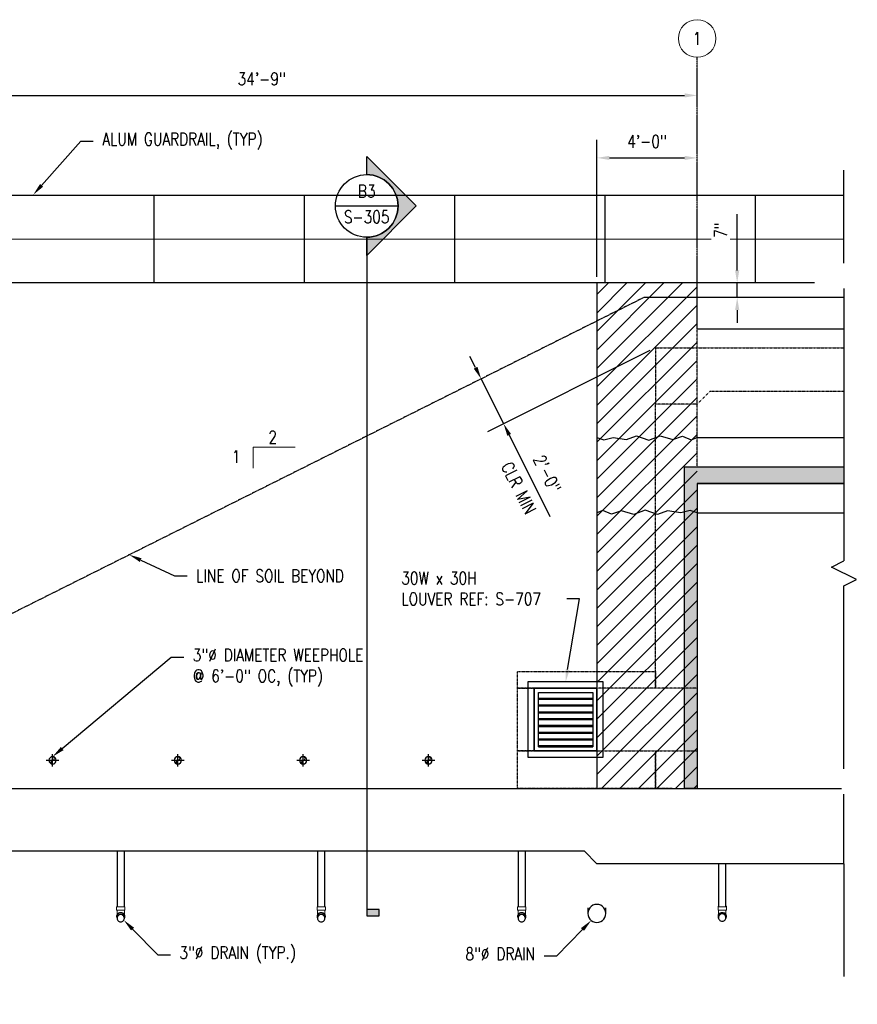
# Model space of a CAD drawing. Header units: inches. Extents: x -324 to 3718, y -103 to 368.
# Tile 4 of 5: x -75 to 326, y -103 to 368. Entities that reach past the tile are written whole.
import ezdxf
from ezdxf import colors
from ezdxf.entities.mleader import LeaderData, LeaderLine
from ezdxf.enums import TextEntityAlignment as Align
from ezdxf.math import Vec2, Vec3

# ---------------------------------------------------------------- set-up
doc = ezdxf.new("R2010")
doc.units = ezdxf.units.IN
doc.header["$MEASUREMENT"] = 0
for name, pattern in [('CENTER2', [1.125, 0.75, -0.125, 0.125, -0.125]), ('Dash', [0.25, 0.125, -0.125]), ('DASHED2', [0.375, 0.25, -0.125]), ('HIDDEN', [0.375, 0.25, -0.125])]:
    doc.linetypes.add(name, pattern=pattern)
for name, color, linetype, lineweight in [('A-DETL', 3, 'Continuous', 9), ('A-FLOR', 5, 'Continuous', 18), ('A-FLOR-HDLN', 1, 'Dash', 18), ('A-WALL', 4, 'Continuous', 18), ('A-WALL-HDLN', 3, 'Dash', 18), ('G-ANNO-SYMB', 2, 'Continuous', 25), ('M-EQPM', 2, 'Continuous', 9), ('P-PIPE', 3, 'Continuous', 9), ('P-PIPE-CNTR', 3, 'Continuous', 9), ('S-ANNO-SYMB', 2, 'Continuous', 25), ('S-BEAM', 3, 'Continuous', 9), ('S-COLS', 3, 'Continuous', 9), ('S-GRID', 1, 'CENTER2', 18), ('S-GRID-IDEN', 1, 'Continuous', 9)]:
    doc.layers.add(name, color=color, linetype=linetype, lineweight=lineweight)
for name, color, linetype in [('A-DETL-THIN', 1, 'Continuous'), ('S-ANNO-DIMS', 1, 'Continuous'), ('S-ANNO-NOTE-C1', 2, 'Continuous'), ('S-ANNO-TEXT', 2, 'Continuous'), ('S-COLS-HDLN', 1, 'Dash'), ('S-DETL-MEDM', 3, 'Continuous')]:
    doc.layers.add(name, color=color, linetype=linetype)
doc.layers.add('S-COLS-HTCH', color=252, linetype='Continuous', transparency=0.7)
doc.layers.add('S-DOOR-HTCH', color=253, linetype='Continuous', transparency=0.5)
doc.styles.add('Annotative', font='romans.shx', dxfattribs={"width": 0.8, "height": 0.125})
doc.styles.add('Arial', font='romans.shx', dxfattribs={"width": 0.8})
doc.styles.add('ROMANS', font='romans.shx', dxfattribs={"width": 0.8})
doc.dimstyles.new('Annotative', dxfattribs={"dimscale": 0, "dimtxt": 0.125, "dimasz": 0.125, "dimexe": 0.18, "dimexo": 0.0625, "dimgap": 0.09, "dimtad": 1, "dimdec": 3, "dimzin": 3, "dimdsep": 46, "dimlunit": 4, "dimtxsty": 'Annotative', "dimcen": 0.09, "dimclrt": 2, "dimazin": 2, "dimtfac": 1, "dimtdec": 3, "dimtmove": 0, "dimatfit": 0, "dimfxl": 1, "dimtfill": 1, "dimfrac": 2, "dimtolj": 1, "dimtzin": 0, "dimarcsym": 0})

# ---------------------------------------------------------------- blocks, each defined once
blk = doc.blocks.new('Bend - PVC - Sch 40 - DWV_USACE - Standard-1094379-RETAINING WALL ELEVATION')
at = {"layer": 'P-PIPE'}
for p, q in [((-124.9, -56.69), (-124.9, -58.19)), ((-124.9, -56.69), (-122.92, -56.69)), ((-122.92, -58.19), (-124.9, -58.19)), ((-122.92, -56.69), (-120.94, -56.69)), ((-120.94, -58.19), (-122.92, -58.19)), ((-120.94, -58.19), (-120.94, -56.69)), ((-124.9, -61.28), (-124.9, -61.3)), ((-120.94, -61.3), (-120.94, -61.28))]:
    blk.add_line(p, q, dxfattribs=at)
at = {"layer": 'P-PIPE', "flags": 128}
for points in [[(-124.67, -60.37), (-124.67, -60.32), (-124.67, -60.23), (-124.67, -60.13), (-124.67, -60.04), (-124.67, -59.94), (-124.67, -59.83), (-124.67, -59.73), (-124.67, -59.62), (-124.67, -59.51), (-124.67, -59.39), (-124.67, -59.28), (-124.67, -59.16), (-124.67, -59.04), (-124.67, -58.92), (-124.67, -58.8), (-124.67, -58.68), (-124.67, -58.56), (-124.67, -58.44), (-124.67, -58.31), (-124.67, -58.19), (-124.67, -58.19)], [(-124.67, -61.28), (-124.67, -61.28), (-124.67, -61.27), (-124.67, -61.26), (-124.67, -61.24), (-124.67, -61.21), (-124.67, -61.19), (-124.67, -61.15), (-124.67, -61.11), (-124.67, -61.07), (-124.67, -61.03), (-124.67, -60.97), (-124.67, -60.92)], [(-121.17, -58.19), (-121.17, -58.31), (-121.17, -58.43), (-121.17, -58.56), (-121.17, -58.68), (-121.17, -58.8), (-121.17, -58.92), (-121.17, -59.04), (-121.17, -59.16), (-121.17, -59.28), (-121.17, -59.39), (-121.17, -59.51), (-121.17, -59.62), (-121.17, -59.72), (-121.17, -59.83), (-121.17, -59.93), (-121.17, -60.04), (-121.17, -60.13), (-121.17, -60.23), (-121.17, -60.32), (-121.17, -60.37)], [(-121.17, -60.92), (-121.17, -60.97), (-121.17, -61.02), (-121.17, -61.07), (-121.17, -61.11), (-121.17, -61.15), (-121.17, -61.19), (-121.17, -61.21), (-121.17, -61.24), (-121.17, -61.26), (-121.17, -61.27), (-121.17, -61.28), (-121.17, -61.28)]]:
    blk.add_lwpolyline(points, dxfattribs=at)
at = {"layer": 'P-PIPE'}
for centre, start_param, end_param in [((-122.92, -61.3), 1.570796, 3.633795), ((-122.92, -61.28), 1.570796, 3.141593), ((-122.92, -61.28), 0, 1.570796), ((-122.92, -61.3), 5.790983, 7.853982)]:
    blk.add_ellipse(centre, major_axis=(1.98, 0), ratio=0.999946, start_param=start_param, end_param=end_param, dxfattribs=at)
blk = doc.blocks.new('Bend - PVC - Sch 40 - DWV_USACE - Standard-V1-RETAINING WALL ELEVATION')
at = {"layer": 'P-PIPE'}
for p, q in [((259.1, -56.37), (259.1, -56.68)), ((259.1, -56.37), (259.32, -56.37)), ((262.84, -56.37), (263.06, -56.37)), ((263.06, -56.68), (263.06, -56.37)), ((259.1, -60.97), (259.1, -60.99)), ((263.06, -60.99), (263.06, -60.97))]:
    blk.add_line(p, q, dxfattribs=at)
for centre, major_axis, start_param, end_param in [((261.08, -60.99), (1.98, 0), 2.667496, 3.196143), ((261.08, -60.97), (-1.98, 0), 5.809088, 6.283185), ((261.08, -60.97), (1.98, 0), 2.651487, 2.664194), ((261.08, -60.99), (1.98, 0), 2.651543, 2.664194), ((261.08, -60.97), (1.98, 0), 0.477253, 0.490105), ((261.08, -60.99), (1.98, 0), 0.477253, 0.49005), ((261.08, -60.97), (1.98, 0), 0, 0.474242), ((261.08, -60.99), (1.98, 0), 6.228635, 6.757427)]:
    blk.add_ellipse(centre, major_axis=major_axis, ratio=0.999946, start_param=start_param, end_param=end_param, dxfattribs=at)
blk = doc.blocks.new('Tee Reducing Sanitary - PVC - Sch 40 - DWV - Standard-1095242-RETAINING WALL ELEVATION')
at = {"layer": 'P-PIPE'}
for p, q in [((259.1, -56.68), (259.1, -58.18)), ((259.1, -56.68), (261.08, -56.68)), ((261.08, -58.18), (259.1, -58.18)), ((259.1, -61.21), (259.1, -61.23)), ((259.33, -61.23), (259.33, -61.21)), ((259.33, -61.23), (259.33, -61.28)), ((261.08, -56.68), (263.06, -56.68)), ((263.06, -58.18), (261.08, -58.18)), ((262.83, -61.21), (262.83, -61.23)), ((262.83, -61.28), (262.83, -61.23)), ((263.06, -58.18), (263.06, -56.68)), ((263.06, -61.23), (263.06, -61.21)), ((259.1, -61.28), (259.1, -61.3)), ((263.06, -61.3), (263.06, -61.28))]:
    blk.add_line(p, q, dxfattribs=at)
at = {"layer": 'P-PIPE', "flags": 128}
for points in [[(259.33, -60.37), (259.33, -59.9), (259.33, -58.99), (259.33, -58.18)], [(262.83, -58.18), (262.83, -59.17), (262.83, -60.05), (262.83, -60.37)]]:
    blk.add_lwpolyline(points, dxfattribs=at)
at = {"layer": 'P-PIPE'}
for centre, major_axis, start_param, end_param in [((261.08, -61.3), (-1.98, 0), 4.712389, 6.872827), ((261.08, -61.28), (1.98, 0), 1.570796, 3.141593), ((261.08, -61.21), (1.98, 0), 2.667496, 3.141593), ((261.08, -61.23), (1.98, 0), 2.667496, 3.151049), ((261.08, -61.21), (1.98, 0), 2.652353, 2.664194), ((261.08, -61.23), (1.98, 0), 2.652408, 2.664194), ((261.08, -61.28), (1.98, 0), 0, 1.570796), ((261.08, -61.3), (1.98, 0), 5.693543, 7.853982), ((261.08, -61.21), (1.98, 0), 0.477253, 0.48924), ((261.08, -61.23), (1.98, 0), 0.477253, 0.489184), ((261.08, -61.21), (1.98, 0), 0, 0.474242), ((261.08, -61.23), (1.98, 0), 6.273729, 6.757427)]:
    blk.add_ellipse(centre, major_axis=major_axis, ratio=0.999946, start_param=start_param, end_param=end_param, dxfattribs=at)
blk = doc.blocks.new('Mechanical_Box_H_rvt-1-RETAINING WALL ELEVATION')
at = {"layer": 'P-PIPE', "lineweight": -3}
for p, q in [((-124.67, -30), (-124.67, -56.69)), ((-121.17, -56.69), (-121.17, -30)), ((-28.67, -30), (-28.67, -56.69)), ((-25.17, -56.69), (-25.17, -30)), ((67.33, -30), (67.33, -56.69)), ((70.83, -56.69), (70.83, -30)), ((163.33, -30), (163.33, -56.69)), ((166.83, -56.69), (166.83, -30)), ((259.33, -36), (259.33, -56.68)), ((262.83, -56.68), (262.83, -36)), ((196.72, -57.2), (196.72, -59.82)), ((205.34, -59.82), (205.34, -57.2)), ((259.33, -61.07), (259.33, -61.21)), ((262.83, -61.21), (262.83, -61.07)), ((-124.67, -61.3), (-124.67, -62.1)), ((-121.17, -62.1), (-121.17, -61.3)), ((-28.67, -61.3), (-28.67, -62.1)), ((-25.17, -62.1), (-25.17, -61.3)), ((67.33, -61.3), (67.33, -62.1)), ((70.83, -62.1), (70.83, -61.3)), ((163.33, -61.3), (163.33, -62.1)), ((166.83, -62.1), (166.83, -61.3)), ((259.33, -61.3), (259.33, -61.79)), ((262.83, -61.79), (262.83, -61.3))]:
    blk.add_line(p, q, dxfattribs=at)
at = {"layer": 'P-PIPE', "lineweight": -3, "flags": 128}
for points in [[(201.03, -55.5), (200.07, -55.61), (199.16, -55.93), (198.34, -56.44), (197.66, -57.13), (197.15, -57.94), (196.83, -58.86), (196.72, -59.82)], [(205.34, -59.82), (205.24, -58.86), (204.92, -57.94), (204.4, -57.13), (203.72, -56.44), (202.9, -55.93), (201.99, -55.61), (201.03, -55.5)], [(-122.92, -60.35), (-123.31, -60.4), (-123.68, -60.53), (-124.01, -60.73), (-124.29, -61.01), (-124.5, -61.34), (-124.63, -61.71), (-124.67, -62.1)], [(-121.17, -62.1), (-121.22, -61.71), (-121.35, -61.34), (-121.55, -61.01), (-121.83, -60.73), (-122.16, -60.53), (-122.53, -60.4), (-122.92, -60.35)], [(-26.92, -60.35), (-27.31, -60.4), (-27.68, -60.53), (-28.01, -60.73), (-28.29, -61.01), (-28.5, -61.34), (-28.63, -61.71), (-28.67, -62.1)], [(-25.17, -62.1), (-25.22, -61.71), (-25.35, -61.34), (-25.55, -61.01), (-25.83, -60.73), (-26.16, -60.53), (-26.53, -60.4), (-26.92, -60.35)], [(69.08, -60.35), (68.69, -60.4), (68.32, -60.53), (67.99, -60.73), (67.71, -61.01), (67.5, -61.34), (67.37, -61.71), (67.33, -62.1)], [(70.83, -62.1), (70.78, -61.71), (70.65, -61.34), (70.45, -61.01), (70.17, -60.73), (69.84, -60.53), (69.47, -60.4), (69.08, -60.35)], [(165.08, -60.35), (164.69, -60.4), (164.32, -60.52), (163.99, -60.73), (163.71, -61.01), (163.5, -61.34), (163.37, -61.71), (163.33, -62.1)], [(166.83, -62.1), (166.78, -61.71), (166.65, -61.34), (166.45, -61.01), (166.17, -60.73), (165.84, -60.52), (165.47, -60.4), (165.08, -60.35)], [(196.72, -59.82), (196.83, -60.78), (197.15, -61.69), (197.66, -62.5), (198.34, -63.19), (199.16, -63.7), (200.07, -64.02), (201.03, -64.13)], [(201.03, -64.13), (201.99, -64.02), (202.9, -63.7), (203.72, -63.19), (204.4, -62.5), (204.92, -61.69), (205.24, -60.78), (205.34, -59.82)], [(261.08, -60.04), (260.69, -60.08), (260.32, -60.21), (259.99, -60.42), (259.71, -60.7), (259.5, -61.03), (259.37, -61.4), (259.33, -61.79)], [(262.83, -61.79), (262.78, -61.4), (262.65, -61.03), (262.45, -60.7), (262.17, -60.42), (261.84, -60.21), (261.47, -60.08), (261.08, -60.04)], [(-124.67, -62.1), (-124.63, -62.49), (-124.5, -62.86), (-124.29, -63.19), (-124.01, -63.47), (-123.68, -63.68), (-123.31, -63.81), (-122.92, -63.85)], [(-122.92, -63.85), (-122.53, -63.81), (-122.16, -63.68), (-121.83, -63.47), (-121.55, -63.19), (-121.35, -62.86), (-121.22, -62.49), (-121.17, -62.1)], [(-28.67, -62.1), (-28.63, -62.49), (-28.5, -62.86), (-28.29, -63.19), (-28.01, -63.47), (-27.68, -63.68), (-27.31, -63.81), (-26.92, -63.85)], [(-26.92, -63.85), (-26.53, -63.81), (-26.16, -63.68), (-25.83, -63.47), (-25.55, -63.19), (-25.35, -62.86), (-25.22, -62.49), (-25.17, -62.1)], [(67.33, -62.1), (67.37, -62.49), (67.5, -62.86), (67.71, -63.19), (67.99, -63.47), (68.32, -63.68), (68.69, -63.81), (69.08, -63.85)], [(69.08, -63.85), (69.47, -63.81), (69.84, -63.68), (70.17, -63.47), (70.45, -63.19), (70.65, -62.86), (70.78, -62.49), (70.83, -62.1)], [(163.33, -62.1), (163.37, -62.49), (163.5, -62.86), (163.71, -63.19), (163.99, -63.47), (164.32, -63.68), (164.69, -63.81), (165.08, -63.85)], [(165.08, -63.85), (165.47, -63.81), (165.84, -63.68), (166.17, -63.47), (166.45, -63.19), (166.65, -62.86), (166.78, -62.49), (166.83, -62.1)], [(259.33, -61.79), (259.37, -62.18), (259.5, -62.55), (259.71, -62.88), (259.99, -63.16), (260.32, -63.37), (260.69, -63.5), (261.08, -63.54)], [(261.08, -63.54), (261.47, -63.5), (261.84, -63.37), (262.17, -63.16), (262.45, -62.88), (262.65, -62.55), (262.78, -62.18), (262.83, -61.79)]]:
    blk.add_lwpolyline(points, dxfattribs=at)
at = {"layer": 'P-PIPE', "lineweight": -3}
for centre, radius, start, end in [((-119.54, 13.5), 1.75, 0, 180), ((-119.54, 14.37), 0.875, 270.3429, 90), ((-59.54, 13.5), 1.75, 0, 180), ((-59.54, 14.37), 0.875, 270.3429, 90), ((0.46, 13.5), 1.75, 360, 180), ((0.46, 14.37), 0.875, 270.3429, 90), ((60.46, 13.5), 1.75, 0, 180), ((60.46, 14.37), 0.875, 270.3429, 90), ((120.46, 13.5), 1.75, 0, 180), ((120.46, 14.37), 0.875, 270.3429, 90), ((-119.54, 13.5), 1.75, 180, 360), ((-119.54, 12.62), 0.875, 90.3429, 270), ((-59.54, 13.5), 1.75, 180, 360), ((-59.54, 12.62), 0.875, 90.3429, 270), ((0.46, 13.5), 1.75, 180, 360), ((0.46, 12.62), 0.875, 90.3429, 270), ((60.46, 13.5), 1.75, 180, 360), ((60.46, 12.62), 0.875, 90.3429, 270), ((120.46, 13.5), 1.75, 180, 360), ((120.46, 12.62), 0.875, 90.3429, 270)]:
    blk.add_arc(centre, radius, start, end, dxfattribs=at)
for centre, major_axis, start_param, end_param in [((-122.92, -61.3), (1.75, 0), 1.570796, 3.141593), ((-122.92, -61.3), (1.75, 0), 0, 1.570796), ((-26.92, -61.3), (-1.75, 0), 4.712389, 6.283185), ((-26.92, -61.3), (1.75, 0), 0, 1.570796), ((69.08, -61.3), (1.75, 0), 1.570796, 3.141593), ((69.08, -61.3), (1.75, 0), 0, 1.570796), ((165.08, -61.3), (1.75, 0), 1.570796, 3.141593), ((165.08, -61.3), (1.75, 0), 0, 1.570796), ((261.08, -61.3), (1.75, 0), 1.570796, 3.141593), ((261.08, -61.3), (1.75, 0), 0, 1.570796)]:
    blk.add_ellipse(centre, major_axis=major_axis, ratio=0.999946, start_param=start_param, end_param=end_param, dxfattribs=at)
at = {"layer": 'P-PIPE-CNTR', "lineweight": -3}
for p, q in [((-119.54, 10.5), (-119.54, 16.5)), ((-59.54, 10.5), (-59.54, 16.5)), ((0.46, 10.5), (0.46, 16.5)), ((60.46, 10.5), (60.46, 16.5)), ((120.46, 10.5), (120.46, 16.5)), ((-122.54, 13.5), (-116.54, 13.5)), ((-62.54, 13.5), (-56.54, 13.5)), ((-2.54, 13.5), (3.46, 13.5)), ((57.46, 13.5), (63.46, 13.5)), ((117.46, 13.5), (123.46, 13.5))]:
    blk.add_line(p, q, dxfattribs=at)
at = {"layer": 'P-PIPE', "lineweight": -3}
for name, p in [('Bend - PVC - Sch 40 - DWV_USACE - Standard-V1-RETAINING WALL ELEVATION', (0, 0)), ('Bend - PVC - Sch 40 - DWV_USACE - Standard-1094379-RETAINING WALL ELEVATION', (0, 0)), ('Bend - PVC - Sch 40 - DWV_USACE - Standard-1094379-RETAINING WALL ELEVATION', (96, 0)), ('Bend - PVC - Sch 40 - DWV_USACE - Standard-1094379-RETAINING WALL ELEVATION', (192, 0)), ('Bend - PVC - Sch 40 - DWV_USACE - Standard-1094379-RETAINING WALL ELEVATION', (288, 0)), ('Tee Reducing Sanitary - PVC - Sch 40 - DWV - Standard-1095242-RETAINING WALL ELEVATION', (0, 0))]:
    blk.add_blockref(name, p, dxfattribs=at)
blk = doc.blocks.new('USM_Louver - USM_Louver-1291320-RETAINING WALL ELEVATION')
at = {"layer": 'M-EQPM', "lineweight": -3}
for p, q in [((168.08, 51), (168.08, 15)), ((204.08, 51), (168.08, 51)), ((201.08, 48), (171.08, 48)), ((171.08, 48), (171.08, 18)), ((171.08, 48), (201.08, 48)), ((171.08, 18), (171.08, 48)), ((201.08, 18), (201.08, 48)), ((201.08, 48), (201.08, 18)), ((204.08, 15), (204.08, 51)), ((173.08, 46), (199.08, 46)), ((173.08, 20), (173.08, 46)), ((173.08, 42.75), (173.08, 43.25)), ((173.08, 43.25), (199.08, 43.25)), ((173.08, 42.75), (199.08, 42.75)), ((199.08, 46), (199.08, 20)), ((199.08, 43.25), (199.08, 42.75)), ((173.08, 39.5), (173.08, 40)), ((173.08, 40), (199.08, 40)), ((173.08, 39.5), (199.08, 39.5)), ((199.08, 40), (199.08, 39.5)), ((173.08, 36.25), (173.08, 36.75)), ((173.08, 36.75), (199.08, 36.75)), ((173.08, 36.25), (199.08, 36.25)), ((173.08, 33), (173.08, 33.5)), ((173.08, 33.5), (199.08, 33.5)), ((173.08, 33), (199.08, 33)), ((199.08, 36.75), (199.08, 36.25)), ((199.08, 33.5), (199.08, 33)), ((173.08, 29.75), (173.08, 30.25)), ((173.08, 30.25), (199.08, 30.25)), ((173.08, 29.75), (199.08, 29.75)), ((199.08, 30.25), (199.08, 29.75)), ((173.08, 26.5), (173.08, 27)), ((173.08, 27), (199.08, 27)), ((173.08, 26.5), (199.08, 26.5)), ((173.08, 23.25), (173.08, 23.75)), ((173.08, 23.75), (199.08, 23.75)), ((199.08, 27), (199.08, 26.5)), ((199.08, 23.75), (199.08, 23.25)), ((173.08, 23.25), (199.08, 23.25)), ((173.08, 20), (173.08, 20.5)), ((199.08, 20.5), (173.08, 20.5)), ((173.08, 20), (199.08, 20)), ((199.08, 20), (173.08, 20)), ((199.08, 20.5), (199.08, 20)), ((168.08, 15), (204.08, 15)), ((171.08, 18), (201.08, 18)), ((201.08, 18), (171.08, 18))]:
    blk.add_line(p, q, dxfattribs=at)
blk = doc.blocks.new('Grid - Circle 3_8_-570341-RETAINING WALL ELEVATION')
at = {"layer": 'S-GRID-IDEN'}
blk.add_circle((249.08, 329.13), 9, dxfattribs=at)
blk = doc.blocks.new('*D14')
at = {"layer": 'Defpoints', "color": 0, "transparency": 16777216}
for p in [(268.25, 242), (268.25, 235), (268.25, 235)]:
    blk.add_point(p, dxfattribs=at)
at = {"layer": 'S-ANNO-DIMS', "color": 0, "lineweight": -2, "transparency": 16777216}
for p, q in [((268.25, 248), (268.25, 274.98)), ((268.25, 235), (268.25, 242)), ((268.25, 229), (268.25, 223))]:
    blk.add_line(p, q, dxfattribs=at)
at = {"layer": 'S-ANNO-DIMS', "color": 0, "transparency": 16777216}
for points in [[(267.25, 248), (269.25, 248), (268.25, 242)], [(267.25, 229), (269.25, 229), (268.25, 235)]]:
    blk.add_solid(points, dxfattribs=at)
at = {"layer": 'S-ANNO-DIMS', "color": 2, "lineweight": -3, "transparency": 16777216, "insert": (260.36, 267.35), "char_height": 6, "width": 9.3196, "attachment_point": 5, "rotation": 90, "style": 'Annotative', "bg_fill": 3, "box_fill_scale": 1.25, "bg_fill_color": 256, "bg_fill_true_color": 13158600, "bg_fill_transparency": 0}
blk.add_mtext('\\A1;7"', dxfattribs=at)
blk = doc.blocks.new('*D13')
at = {"layer": 'Defpoints', "color": 0, "transparency": 16777216}
for p in [(223.45, 235), (229.08, 210.98)]:
    blk.add_point(p, dxfattribs=at)
at = {"layer": 'S-ANNO-DIMS', "color": 0, "lineweight": -2, "transparency": 16777216}
for p, q in [((226.39, 209.64), (148.66, 170.78)), ((142.98, 201.47), (140.29, 206.84)), ((145.66, 196.11), (156.39, 174.64)), ((159.08, 169.27), (178.6, 130.22))]:
    blk.add_line(p, q, dxfattribs=at)
at = {"layer": 'S-ANNO-DIMS', "color": 0, "transparency": 16777216}
for points in [[(143.87, 201.92), (142.08, 201.03), (145.66, 196.11)], [(159.97, 169.72), (158.18, 168.83), (156.39, 174.64)]]:
    blk.add_solid(points, dxfattribs=at)
at = {"layer": 'S-ANNO-DIMS', "color": 2, "lineweight": -3, "transparency": 16777216, "insert": (177.24, 150.59), "char_height": 6, "width": 57.0168, "attachment_point": 5, "rotation": 296.565, "style": 'Annotative', "bg_fill": 3, "box_fill_scale": 1.25, "bg_fill_color": 256, "bg_fill_true_color": 13158600, "bg_fill_transparency": 0}
blk.add_mtext('\\A1;2\'-0"', dxfattribs=at)
at = {"layer": 'S-ANNO-DIMS', "color": 2, "lineweight": -3, "transparency": 16777216, "insert": (163.63, 143.79), "char_height": 6, "width": 57.0168, "attachment_point": 5, "rotation": 296.565, "style": 'Annotative', "bg_fill": 3, "box_fill_scale": 1.25, "bg_fill_color": 256, "bg_fill_true_color": 13158600, "bg_fill_transparency": 0}
blk.add_mtext('\\A1;CLR MIN', dxfattribs=at)
at = {"layer": 'Defpoints', "color": 0, "transparency": 16777216}
blk.add_point((156.39, 174.64), dxfattribs=at)
blk = doc.blocks.new('*D11')
at = {"layer": 'Defpoints', "color": 0, "transparency": 16777216}
for p in [(249.08, 331.81), (-167.92, 242), (249.08, 242)]:
    blk.add_point(p, dxfattribs=at)
at = {"layer": 'S-ANNO-DIMS', "color": 0, "lineweight": -2, "transparency": 16777216}
blk.add_line((-161.92, 331.81), (243.08, 331.81), dxfattribs=at)
at = {"layer": 'S-ANNO-DIMS', "color": 0, "transparency": 16777216}
for points in [[(-161.92, 332.81), (-161.92, 330.81), (-167.92, 331.81)], [(243.08, 332.81), (243.08, 330.81), (249.08, 331.81)]]:
    blk.add_solid(points, dxfattribs=at)
at = {"layer": 'S-ANNO-DIMS', "color": 2, "lineweight": -3, "transparency": 16777216, "insert": (40.58, 339.7), "char_height": 6, "width": 30.0824, "attachment_point": 5, "style": 'Annotative'}
blk.add_mtext('\\A1;34\'-9"', dxfattribs=at)
blk = doc.blocks.new('*D9')
at = {"layer": 'Defpoints', "color": 0, "transparency": 16777216}
for p in [(249.08, 301.89), (201.08, 242), (249.08, 242)]:
    blk.add_point(p, dxfattribs=at)
at = {"layer": 'S-ANNO-DIMS', "color": 0, "lineweight": -2, "transparency": 16777216}
for p, q in [((201.08, 245), (201.08, 310.53)), ((207.08, 301.89), (243.08, 301.89))]:
    blk.add_line(p, q, dxfattribs=at)
at = {"layer": 'S-ANNO-DIMS', "color": 0, "transparency": 16777216}
for points in [[(207.08, 302.89), (207.08, 300.89), (201.08, 301.89)], [(243.08, 302.89), (243.08, 300.89), (249.08, 301.89)]]:
    blk.add_solid(points, dxfattribs=at)
at = {"layer": 'S-ANNO-DIMS', "color": 2, "lineweight": -3, "transparency": 16777216, "insert": (225.08, 309.78), "char_height": 6, "width": 24.6557, "attachment_point": 5, "style": 'Annotative'}
blk.add_mtext('\\A1;4\'-0"', dxfattribs=at)
blk = doc.blocks.new('*U17')
at = {"lineweight": -3}
h = blk.add_hatch(color=256, dxfattribs=at)
edge = h.paths.add_edge_path()
edge.add_line((0, 0.3125), (0, 0.4947))
edge.add_line((0, 0.4947), (0.4947, 0))
edge.add_line((0.4947, 0), (0, -0.4947))
edge.add_line((0, -0.4947), (0, -0.3125))
edge.add_arc((0, 0), 0.3125, 270, 450)
blk.add_hatch(color=256, dxfattribs=at).paths.add_polyline_path([(0, -7.0166), (0, -7.0791), (0.125, -7.0791), (0.125, -7.0166)])
for p, q in [((0.4947, 0), (0, 0.4947)), ((-0.3125, 0), (0.3125, 0)), ((0, -0.4947), (0.4947, 0))]:
    blk.add_line(p, q, dxfattribs=at)
at = {"linetype": 'Continuous', "lineweight": -3}
blk.add_line((0, -0.3125), (0, -7.0791), dxfattribs=at)
at = {"lineweight": -3, "flags": 128}
blk.add_lwpolyline([(0, 0.3125), (0, 0.4947), (0.4947, 0), (0, -0.4947), (0, -0.3125, 1), (0, 0.3125)], format="xyb", close=True, dxfattribs=at)
blk.add_lwpolyline([(0.0156, 0.3125), (0.0156, 0.3125)], dxfattribs=at)
blk.add_lwpolyline([(0.0156, 0.3125), (0.0156, 0.3125)], dxfattribs=at)
blk.add_lwpolyline([(0, -7.0166), (0, -7.0791), (0.125, -7.0791), (0.125, -7.0166), (0, -7.0166)], close=True, dxfattribs=at)
at = {"lineweight": -3}
blk.add_circle((0, 0), 0.3125, dxfattribs=at)
at = {"linetype": 'Continuous', "lineweight": -3, "style": 'Arial'}
blk.add_attdef('X#', text='', height=0.0938, dxfattribs=at).set_placement((0, 0.0469), align=Align.BOTTOM_CENTER)
blk.add_attdef('X-###', text='', height=0.0938, dxfattribs=at).set_placement((0, -0.0469), align=Align.TOP_CENTER)
blk = doc.blocks.new('*U23')
for p, q in [((0.5, 1), (-0.5, -1)), ((1, 0), (0.5, 1)), ((-23.167, 0), (-32.167, 0)), ((-23.167, 0), (-1, 0)), ((-0.5, -1), (-1, 0)), ((23.167, 0), (1, 0)), ((23.167, 0), (32.167, 0))]:
    blk.add_line(p, q)

msp = doc.modelspace()

# ---------------------------------------------------------------- hatches: boundary and pattern name
at = {"layer": 'S-COLS-HTCH'}
h = msp.add_hatch(dxfattribs=at)
h.set_pattern_fill('ANSI31', color=256, scale=50)
h.paths.add_polyline_path([(201.0774, 242), (249.0774, 242), (249.0774, 0), (201.0774, 0)])

# ---------------------------------------------------------------- linework, layer by layer
at = {"layer": 'A-FLOR', "lineweight": -3}
for p, q in [((-299.9226, 0), (319.3522, 0)), ((195.0774, -30), (-299.9226, -30))]:
    msp.add_line(p, q, dxfattribs=at)
msp.add_lwpolyline([(319.3522, -36), (201.0774, -36), (195.0774, -30)], dxfattribs=at)
at = {"layer": 'A-FLOR-HDLN', "lineweight": -3}
for p, q in [((249.0774, 154), (249.0774, 220)), ((229.0774, 210.9824), (319.3522, 210.9824)), ((229.0774, 210.9824), (229.0774, 183.9824)), ((255.0774, 189.9824), (249.0774, 183.9824)), ((319.3522, 189.9824), (255.0774, 189.9824)), ((163.0774, 56), (201.0774, 56)), ((163.0774, 48), (163.0774, 56)), ((201.0774, 56), (201.0774, 48.002)), ((201.0793, 56), (229.0774, 56)), ((229.0774, 56), (229.0774, 48)), ((171.0754, 48), (163.0774, 48)), ((249.0774, 48), (201.0793, 48)), ((163.0774, 18), (171.0754, 18)), ((163.0774, 0), (163.0774, 18)), ((201.0774, 18), (201.0774, 0)), ((201.0793, 18), (249.0774, 18)), ((229.0774, 18), (229.0774, 0)), ((213.0774, 0.0072), (213.0774, 0)), ((201.0774, 0), (163.0774, 0)), ((237.0774, 0), (201.0793, 0))]:
    msp.add_line(p, q, dxfattribs=at)
at = {"layer": 'A-WALL', "lineweight": -3}
msp.add_line((319.3522, 242), (-167.9226, 242), dxfattribs=at)
at = {"layer": 'A-WALL-HDLN', "color": 1, "lineweight": -3}
for p, q in [((163.0774, 18), (163.0774, 48)), ((163.0774, 48), (171.0754, 48)), ((171.0754, 18), (163.0774, 18)), ((229.0774, 0), (229.0774, 18))]:
    msp.add_line(p, q, dxfattribs=at)
at = {"layer": 'A-WALL-HDLN', "color": 1, "linetype": 'Continuous', "lineweight": -3}
msp.add_line((201.0774, 17.998), (201.0774, 0), dxfattribs=at)
at = {"layer": 'S-ANNO-SYMB', "lineweight": -3}
msp.add_line((-236.6164, 0), (443.4345, 0), dxfattribs=at)
at = {"layer": 'S-BEAM', "lineweight": -3}
for p, q in [((249.0774, 168), (319.3522, 168)), ((249.0774, 154), (319.3522, 154)), ((249.0774, 146), (319.3522, 146)), ((249.0774, 132), (319.3522, 132))]:
    msp.add_line(p, q, dxfattribs=at)
at = {"layer": 'S-COLS', "lineweight": -3}
for p, q in [((249.0774, 242), (201.0774, 242)), ((249.0774, 132), (249.0774, 0))]:
    msp.add_line(p, q, dxfattribs=at)
at = {"layer": 'S-DETL-MEDM'}
for p, q in [((-154.9226, 284), (319.3522, 284)), ((-10.9226, 242), (-10.9226, 284)), ((61.0774, 242), (61.0774, 284)), ((133.0774, 242), (133.0774, 284)), ((205.0774, 242), (205.0774, 284)), ((277.0774, 242), (277.0774, 284)), ((-154.9226, 263), (319.3522, 263.0904))]:
    msp.add_line(p, q, dxfattribs=at)
at = {"layer": 'S-DETL-MEDM', "linetype": 'DASHED2'}
msp.add_line((249.0774, 220), (249.0774, 242), dxfattribs=at)
at = {"layer": 'S-DETL-MEDM', "linetype": 'DASHED2', "lineweight": -3}
msp.add_line((249.0774, 220), (319.3522, 220), dxfattribs=at)
at = {"layer": 'S-DOOR-HTCH'}
msp.add_lwpolyline([(319.3522, 154), (319.3522, 146), (249.0774, 146), (249.0774, 0), (243.0774, 0), (243.0774, 154)], close=True, dxfattribs=at)
at = {"layer": 'S-GRID', "lineweight": -3}
msp.add_line((249.0774, 242), (249.0774, 350.0514), dxfattribs=at)
at = {"layer": 'S-GRID-IDEN'}
for p, q in [((36.5333, 153.405), (36.5333, 163.405)), ((36.5333, 163.405), (56.5333, 163.405))]:
    msp.add_line(p, q, dxfattribs=at)

# ---------------------------------------------------------------- block references
at = {"layer": 'A-DETL-THIN', "xscale": 6, "yscale": 6, "zscale": 6, "rotation": 270}
msp.add_blockref('*U23', (319.3522, 103), dxfattribs=at)
at = {"layer": 'G-ANNO-SYMB', "lineweight": -3}
ref = msp.add_blockref('*U17', (90.8539, 278.883), dxfattribs=dict(at, xscale=48, yscale=48, zscale=48))
ref.add_attrib('X-###', 'S-305', dxfattribs={"layer": 'S-ANNO-SYMB', "color": 1, "linetype": 'Continuous', "lineweight": -2, "height": 6, "style": 'ROMANS', "width": 0.8}).set_placement((90.8539, 276.633), align=Align.TOP_CENTER)
ref.add_attrib('X#', 'B3', dxfattribs={"layer": 'S-ANNO-TEXT', "color": 1, "linetype": 'Continuous', "lineweight": -2, "height": 6, "style": 'ROMANS', "width": 0.8}).set_placement((90.8539, 281.133), align=Align.BOTTOM_CENTER)
at = {"layer": 'M-EQPM', "lineweight": -3}
msp.add_blockref('USM_Louver - USM_Louver-1291320-RETAINING WALL ELEVATION', (0, 0), dxfattribs=at)
at = {"layer": 'P-PIPE', "lineweight": -3}
msp.add_blockref('Mechanical_Box_H_rvt-1-RETAINING WALL ELEVATION', (0, 0), dxfattribs=at)
at = {"layer": 'S-GRID-IDEN', "lineweight": -3}
msp.add_blockref('Grid - Circle 3_8_-570341-RETAINING WALL ELEVATION', (0, 29.9194), dxfattribs=at)

# ---------------------------------------------------------------- texts
at = {"layer": 'S-GRID-IDEN', "lineweight": -3, "insert": (249.0774, 359.0514), "char_height": 6, "width": 6, "attachment_point": 5, "style": 'Annotative'}
msp.add_mtext('1', dxfattribs=at)
at = {"layer": 'S-GRID-IDEN', "color": 2, "lineweight": -3, "char_height": 6, "width": 52.180633, "attachment_point": 3, "style": 'Annotative'}
for s, insert in [('2', (47.9047, 171.1643)), ('1', (30.4029, 161.829))]:
    msp.add_mtext(s, dxfattribs=dict(at, insert=insert))

# ---------------------------------------------------------------- dimensions: what is measured, and where the dimension line sits
at = {"layer": 'S-ANNO-DIMS', "lineweight": -3}
for base, p1, override, picture, middle in [((249.0774, 331.8101), (-167.9226, 242), {"dimpost": '\\X', "dimse1": 1, "dimse2": 1, "dimtfill": 0}, '*D11', (40.5774, 339.7015)), ((249.0774, 301.8906), (201.083, 242), {"dimpost": '\\X', "dimse2": 1, "dimtfill": 0}, '*D9', (225.0802, 309.782))]:
    dim = msp.add_linear_dim(base=base, p1=p1, p2=(249.0774, 242), dimstyle='Annotative', override=override, dxfattribs=at)
    dim.commit()
    dim.dimension.update_dxf_attribs({"geometry": picture, "text_midpoint": middle})

# ---------------------------------------------------------------- leaders
at = {"layer": 'S-ANNO-TEXT'}
ml = msp.add_multileader_mtext('Standard', dxfattribs=at)
ml.set_content('{\\C256;ALUM GUARDRAIL, (TYP)}', color=256, style='Annotative')
ml.set_leader_properties(color=1, linetype='ByLayer', lineweight=-1)
ml.build(insert=Vec2(0, 0))
ml.multileader.update_dxf_attribs({"text_right_attachment_type": 3, "dogleg_length": 0.125, "arrow_head_size": 6, "scale": 48})
ctx = ml.context
ctx.base_point, ctx.scale, ctx.char_height, ctx.arrow_head_size, ctx.landing_gap_size, ctx.plane_origin = Vec3(-40.0808, 309.8887), 48, 6, 6, 4.32, Vec3(-83.3452, 251.7334)
ctx.right_attachment = 3
notes = []
notes.append((ctx, [(0, (1, 1, 0), (-46.0808, 309.8887), (1, 0), 6, [(0, [(-68.7944, 284.25)], 0, [])])]))
ctx.mtext.insert, ctx.mtext.width, ctx.mtext.flow_direction = Vec3(-35.7608, 313.8887), 69.00466, 5
ml = msp.add_multileader_mtext('Standard', dxfattribs=at)
ml.set_content('LINE OF SOIL BEYOND', color=256, style='Annotative')
ml.set_leader_properties(color=1, linetype='ByLayer', lineweight=-1)
ml.build(insert=Vec2(0, 0))
ml.multileader.update_dxf_attribs({"text_right_attachment_type": 3, "dogleg_length": 0.125, "arrow_head_size": 6, "scale": 48})
ctx = ml.context
ctx.base_point, ctx.scale, ctx.char_height, ctx.arrow_head_size, ctx.landing_gap_size, ctx.plane_origin = Vec3(4.8638, 101.8086), 48, 6, 6, 4.32, Vec3(121.9313, 56.2449)
ctx.right_attachment = 3
notes.append((ctx, [(1, (1, 1, 0), (-1.1362, 101.8086), (1, 0), 6, [(0, [(-22.8073, 111.8729)], 0, [])])]))
ctx.mtext.insert, ctx.mtext.width, ctx.mtext.flow_direction = Vec3(9.1838, 104.8086), 52.180633, 5
ml = msp.add_multileader_mtext('Standard', dxfattribs=at)
ml.set_content('30W x 30H\\PLOUVER REF: S-707', color=256, style='Annotative')
ml.set_leader_properties(color=1, linetype='ByLayer', lineweight=-1)
ml.build(insert=Vec2(0, 0))
ml.multileader.update_dxf_attribs({"text_right_attachment_type": 3, "dogleg_length": 0.125, "arrow_head_size": 6, "scale": 48})
ctx = ml.context
ctx.base_point, ctx.scale, ctx.char_height, ctx.arrow_head_size, ctx.landing_gap_size, ctx.plane_origin = Vec3(103.1182, 100.7225), 48, 6, 6, 4.32, Vec3(240.8265, 15.25)
ctx.right_attachment = 3
notes.append((ctx, [(1, (1, 1, 0), (192.7297, 90.7225), (-1, 0), 6, [(0, [(186.0774, 51)], 0, [])])]))
ctx.mtext.insert, ctx.mtext.flow_direction = Vec3(107.4382, 103.7225), 5
ml = msp.add_multileader_mtext('Standard', dxfattribs=at)
ml.set_content('3"%%C DIAMETER WEEPHOLE\\P@ 6\'-0" OC, (TYP)', color=256, style='Annotative')
ml.set_leader_properties(color=1, linetype='ByLayer', lineweight=-1)
ml.build(insert=Vec2(0, 0))
ml.multileader.update_dxf_attribs({"text_right_attachment_type": 3, "dogleg_length": 0.125, "arrow_head_size": 6, "scale": 48})
ctx = ml.context
ctx.base_point, ctx.scale, ctx.char_height, ctx.arrow_head_size, ctx.landing_gap_size, ctx.plane_origin = Vec3(3.2632, 62.8804), 48, 6, 6, 4.32, Vec3(-59.54, 15.25)
ctx.right_attachment = 3
notes.append((ctx, [(0, (1, 1, 0), (-2.7368, 62.8804), (1, 0), 6, [(0, [(-59.54, 15.25)], 0, [])])]))
ctx.mtext.insert, ctx.mtext.width, ctx.mtext.flow_direction = Vec3(7.5832, 66.8804), 77.310629, 5
ml = msp.add_multileader_mtext('Standard', dxfattribs=at)
ml.set_content('3"%%C DRAIN (TYP.)', color=256, style='Annotative')
ml.set_leader_properties(color=1, linetype='ByLayer', lineweight=-1)
ml.build(insert=Vec2(0, 0))
ml.multileader.update_dxf_attribs({"text_right_attachment_type": 3, "dogleg_length": 0.125, "arrow_head_size": 6, "scale": 48})
ctx = ml.context
ctx.base_point, ctx.scale, ctx.char_height, ctx.arrow_head_size, ctx.landing_gap_size, ctx.plane_origin = Vec3(-3.1507, -79.5628), 48, 6, 6, 4.32, Vec3(-40.0012, -131.6037)
ctx.right_attachment = 3
notes.append((ctx, [(0, (1, 1, 0), (-9.1507, -79.5628), (1, 0), 6, [(0, [(-25.4504, -63.0273)], 0, [])])]))
ctx.mtext.insert, ctx.mtext.flow_direction = Vec3(1.1693, -75.5628), 5
ml = msp.add_multileader_mtext('Standard', dxfattribs=at)
ml.set_content('8"%%C DRAIN', color=256, style='Annotative')
ml.set_leader_properties(color=1, linetype='ByLayer', lineweight=-1)
ml.build(insert=Vec2(0, 0))
ml.multileader.update_dxf_attribs({"text_right_attachment_type": 3, "dogleg_length": 0.125, "arrow_head_size": 6, "scale": 48})
ctx = ml.context
ctx.base_point, ctx.scale, ctx.char_height, ctx.arrow_head_size, ctx.landing_gap_size, ctx.plane_origin = Vec3(131.2397, -79.1637), 48, 6, 6, 4.32, Vec3(211.697, -130.2632)
ctx.right_attachment, ctx.text_align_type = 3, 2
notes.append((ctx, [(0, (1, 1, 0), (181.7654, -80.3066), (-1, 0), 6, [(0, [(198.3428, -63.1874)], 0, [])])]))
ctx.mtext.insert, ctx.mtext.alignment, ctx.mtext.flow_direction = Vec3(171.4454, -76.1637), 3, 5
for ctx, leaders in notes:
    for number, flags, end, landing, length, lines in leaders:
        leader = LeaderData()
        leader.index, (leader.has_last_leader_line, leader.has_dogleg_vector, leader.attachment_direction) = number, flags
        leader.last_leader_point, leader.dogleg_vector, leader.dogleg_length = Vec3(end), Vec3(landing), length
        for number, points, colour, breaks in lines:
            line = LeaderLine()
            line.index, line.vertices, line.color, line.breaks = number, Vec3.list(points), colors.encode_raw_color(colour), breaks
            leader.lines.append(line)
        ctx.leaders.append(leader)

# ---------------------------------------------------------------- next in the draw order: texts
at = {"layer": 'S-ANNO-NOTE-C1', "lineweight": -3, "char_height": 6, "attachment_point": 9, "line_spacing_factor": 0.981704, "style": 'Annotative', "bg_fill": 2}
for s, insert, width in [('\\pxqr,t3.2,6.4,9.6,12.8,16,19.2,22.4,25.6,28.8,32,35.2,38.4,41.6,44.8,48,51.2,54.4,57.6,60.8,64,67.2,70.4,73.6,76.8,80,83.2,86.4,89.6,92.8,96,99.2,102.4;TOP OF PILASTER & PARAPET', (437.7594, 242.3987), 129.444437), ('\\pxqr,t3.2,6.4,9.6,12.8,16,19.2,22.4,25.6,28.8,32,35.2,38.4,41.6,44.8,48,51.2,54.4,57.6,60.8,64,67.2,70.4,73.6,76.8,80,83.2,86.4,89.6,92.8,96,99.2,102.4;FINISHED FLOOR', (437.7594, 0.3987), 116.460399)]:
    msp.add_mtext(s, dxfattribs=dict(at, insert=insert, width=width))

# ---------------------------------------------------------------- next in the draw order: dimensions: what is measured, and where the dimension line sits
at = {"layer": 'S-ANNO-DIMS', "lineweight": -3}
dim = msp.add_linear_dim(base=(156.3926, 174.6401), p1=(223.447, 235), p2=(229.0774, 210.9824), angle=296.565, text='2\'-0"\\XCLR MIN', dimstyle='Annotative', override={"dimpost": '\\X', "dimse1": 1}, dxfattribs=at)
dim.commit()
dim.dimension.update_dxf_attribs({"geometry": '*D13', "text_midpoint": (170.1821, 147.061)})

# ---------------------------------------------------------------- next in the draw order: hatches: boundary and pattern name
at = {"layer": 'S-DOOR-HTCH'}
h = msp.add_hatch(color=256, dxfattribs=at)
h.dxf.hatch_style = 1
h.paths.add_polyline_path([(319.3522, 154), (243.0774, 154), (243.0774, 0), (249.0774, 0), (249.0774, 146), (319.3522, 146)])

# ---------------------------------------------------------------- next in the draw order: linework, layer by layer
at = {"layer": 'A-DETL', "color": 1, "linetype": 'HIDDEN', "lineweight": -3}
for p, q in [((223.447, 235), (-246.553, 0)), ((319.3522, 235), (223.447, 235))]:
    msp.add_line(p, q, dxfattribs=at)
at = {"layer": 'A-FLOR-HDLN', "linetype": 'Continuous', "lineweight": -3}
for points in [[(201.0774, 168), (204.4108, 166.8557), (208.9253, 168), (215.2106, 167.0998), (220.042, 168.8144), (225.9293, 166.7041), (231.4322, 168.8707), (237.3723, 166.9978), (242.1245, 168.6596), (246.2488, 166.9149), (249.0774, 168)], [(249.0774, 132), (245.744, 133.1443), (241.2294, 132), (234.9441, 132.9002), (230.1128, 131.1856), (224.2255, 133.2959), (218.7226, 131.1293), (212.7824, 133.0022), (208.0303, 131.3404), (203.906, 133.0851), (201.0774, 132)]]:
    msp.add_lwpolyline(points, dxfattribs=at)
at = {"layer": 'A-WALL-HDLN', "color": 1, "linetype": 'Continuous', "lineweight": -3}
msp.add_line((201.0774, 242), (201.0774, 48), dxfattribs=at)
at = {"layer": 'A-WALL-HDLN', "color": 1, "lineweight": -3}
msp.add_line((229.0774, 48), (229.0774, 183.9824), dxfattribs=at)
at = {"layer": 'S-COLS-HDLN', "lineweight": -3}
msp.add_line((249.0774, 183.9824), (229.0774, 183.9824), dxfattribs=at)

# ---------------------------------------------------------------- next in the draw order: dimensions: what is measured, and where the dimension line sits
at = {"layer": 'S-ANNO-DIMS', "lineweight": -3}
dim = msp.add_linear_dim(base=(268.2492, 235), p1=(268.2492, 242), p2=(268.2492, 235), angle=90, dimstyle='Annotative', override={"dimpost": '\\X', "dimse1": 1, "dimse2": 1}, dxfattribs=at)
dim.commit()
dim.dimension.update_dxf_attribs({"geometry": '*D14', "text_midpoint": (268.2492, 267.3486), "dimtype": 160})

doc.saveas('drawing.dxf')
